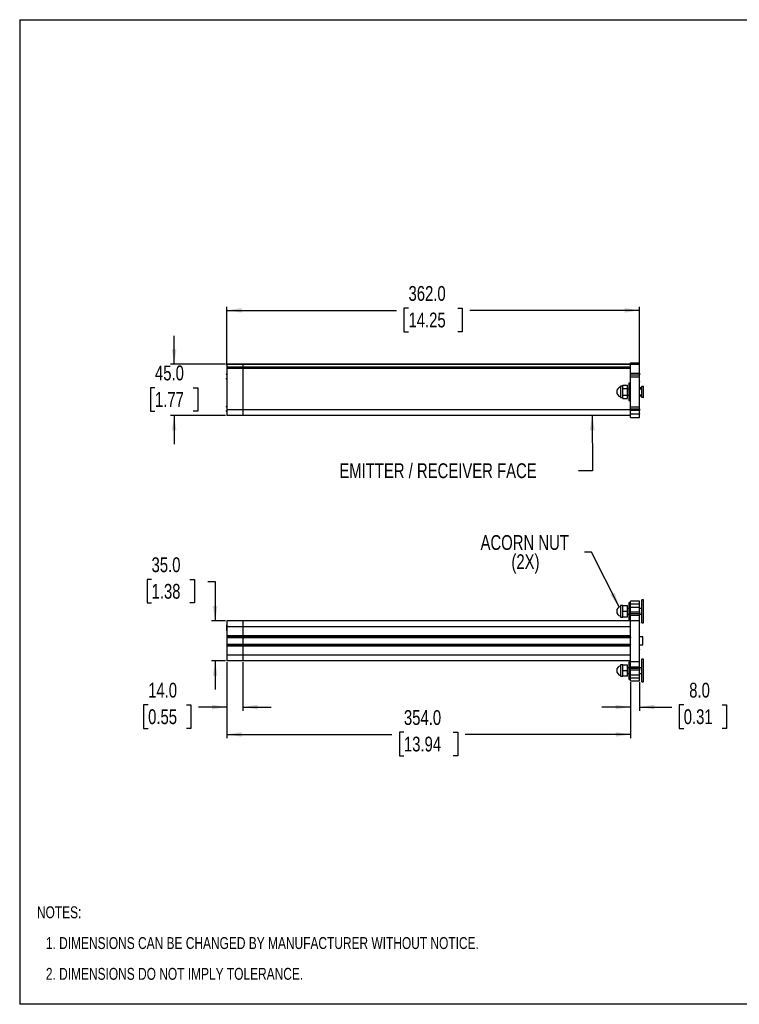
# Model space of a CAD drawing. Header units: millimetres. Extents: x 0 to 1118, y 0 to 864.
# Tile 1 of 2: x 0 to 631, y 0 to 864. Entities that reach past the tile are written whole.
import ezdxf

# ---------------------------------------------------------------- set-up
doc = ezdxf.new("R2010")
doc.units = ezdxf.units.MM
doc.layers.add('DIMENSIONS', color=140, linetype='Continuous', lineweight=25)
doc.layers.add('TEXT', color=140, linetype='Continuous', lineweight=25)
doc.styles.add('SLDTEXTSTYLE0', font='TXT', dxfattribs={"width": 0.75})
doc.dimstyles.new('SLDDIMSTYLE0', dxfattribs={"dimtxt": 13, "dimasz": 13, "dimexe": 0, "dimexo": 0.0625, "dimgap": 3.25, "dimtad": 0, "dimtih": 1, "dimtoh": 1, "dimdec": 1, "dimrnd": 1e-09, "dimzin": 4, "dimdsep": 46, "dimtxsty": 'SLDTEXTSTYLE0', "dimsah": 1, "dimcen": 0.09, "dimadec": 0, "dimazin": 1, "dimtfac": 1, "dimtdec": 1, "dimtmove": 0, "dimatfit": 0, "dimfxl": 0, "dimfrac": 2, "dimtolj": 1, "dimtzin": 12, "dimarcsym": 0})
doc.dimstyles.new('SLDDIMSTYLE1', dxfattribs={"dimtxt": 13, "dimasz": 13, "dimexe": 0, "dimexo": 0.0625, "dimgap": 3.25, "dimtad": 0, "dimtih": 1, "dimtoh": 1, "dimdec": 1, "dimrnd": 1e-09, "dimzin": 4, "dimdsep": 46, "dimtxsty": 'SLDTEXTSTYLE0', "dimsah": 1, "dimcen": 0.09, "dimadec": 0, "dimazin": 1, "dimtfac": 1, "dimtdec": 1, "dimtofl": 0, "dimtmove": 0, "dimatfit": 3, "dimfxl": 0, "dimfrac": 2, "dimtolj": 1, "dimtzin": 12, "dimarcsym": 0})
doc.dimstyles.new('SLDDIMSTYLE2', dxfattribs={"dimtxt": 0.18, "dimasz": 13, "dimexe": 0, "dimexo": 0.0625, "dimgap": 0, "dimtad": 0, "dimtih": 1, "dimtoh": 1, "dimdec": 0, "dimrnd": 1e-09, "dimzin": 0, "dimdsep": 46, "dimtxsty": 'Standard', "dimsah": 1, "dimcen": 0.09, "dimadec": 0, "dimazin": 0, "dimtfac": 13, "dimtdec": 0, "dimtofl": 0, "dimtmove": 0, "dimatfit": 3, "dimfxl": 0, "dimfrac": 2, "dimtolj": 1, "dimtzin": 0, "dimarcsym": 0})

# ---------------------------------------------------------------- blocks, each defined once
blk = doc.blocks.new('SW_NOTE_0_2')
at = {"layer": 'TEXT', "color": 0, "attachment_point": 1, "style": 'SLDTEXTSTYLE0'}
for s, insert, char_height in [('NOTES:', (0, 13.46), 10.439), ('1. DIMENSIONS CAN BE CHANGED BY MANUFACTURER WITHOUT NOTICE.', (7.83, -13.54), 10.4394), ('2. DIMENSIONS DO NOT IMPLY TOLERANCE.', (7.83, -40.54), 10.4394)]:
    blk.add_mtext(s, dxfattribs=dict(at, insert=insert, char_height=char_height))
blk = doc.blocks.new('_D')
at = {"layer": 'DIMENSIONS'}
for p, q in [((535.71, 282.45), (535.71, 257.54)), ((543.71, 282.45), (543.71, 257.54)), ((535.71, 260.72), (510.71, 260.72)), ((543.71, 260.72), (571.99, 260.72)), ((582.55, 262.63), (578.59, 262.63)), ((578.59, 262.63), (578.59, 241.99)), ((616.17, 262.63), (620.13, 262.63)), ((620.13, 262.63), (620.13, 241.99)), ((578.59, 241.99), (582.55, 241.99)), ((620.13, 241.99), (616.17, 241.99))]:
    blk.add_line(p, q, dxfattribs=at)
for points in [[(535.71, 260.72), (522.71, 262.72), (522.71, 258.72)], [(543.71, 260.72), (556.71, 258.72), (556.71, 262.72)]]:
    blk.add_solid(points, dxfattribs=at)
at = {"layer": 'DIMENSIONS', "char_height": 13, "attachment_point": 1, "style": 'SLDTEXTSTYLE0'}
for s, insert in [('8.0', (587.35, 282.03)), ('0.31', (582.55, 258.75))]:
    blk.add_mtext(s, dxfattribs=dict(at, insert=insert))
blk = doc.blocks.new('_D_1')
at = {"layer": 'DIMENSIONS'}
for p, q in [((181.71, 299.95), (181.71, 233.54)), ((535.71, 282.45), (535.71, 233.54)), ((181.71, 236.72), (326.53, 236.72)), ((337.09, 238.63), (333.13, 238.63)), ((333.13, 238.63), (333.13, 217.99)), ((380.32, 238.63), (384.28, 238.63)), ((384.28, 238.63), (384.28, 217.99)), ((535.71, 236.72), (390.88, 236.72)), ((333.13, 217.99), (337.09, 217.99)), ((384.28, 217.99), (380.32, 217.99))]:
    blk.add_line(p, q, dxfattribs=at)
for points in [[(181.71, 236.72), (194.71, 234.72), (194.71, 238.72)], [(535.71, 236.72), (522.71, 238.72), (522.71, 234.72)]]:
    blk.add_solid(points, dxfattribs=at)
at = {"layer": 'DIMENSIONS', "char_height": 13, "attachment_point": 1, "style": 'SLDTEXTSTYLE0'}
for s, insert in [('354.0', (337.09, 258.03)), ('13.94', (337.09, 234.75))]:
    blk.add_mtext(s, dxfattribs=dict(at, insert=insert))
blk = doc.blocks.new('_D_2')
at = {"layer": 'DIMENSIONS'}
for p, q in [((181.71, 299.95), (181.71, 257.54)), ((195.71, 299.95), (195.71, 257.54)), ((112.68, 262.63), (108.72, 262.63)), ((108.72, 262.63), (108.72, 241.99)), ((146.3, 262.63), (150.26, 262.63)), ((150.26, 262.63), (150.26, 241.99)), ((181.71, 260.72), (156.86, 260.72)), ((195.71, 260.72), (220.71, 260.72)), ((108.72, 241.99), (112.68, 241.99)), ((150.26, 241.99), (146.3, 241.99))]:
    blk.add_line(p, q, dxfattribs=at)
for points in [[(181.71, 260.72), (168.71, 262.72), (168.71, 258.72)], [(195.71, 260.72), (208.71, 258.72), (208.71, 262.72)]]:
    blk.add_solid(points, dxfattribs=at)
at = {"layer": 'DIMENSIONS', "char_height": 13, "attachment_point": 1, "style": 'SLDTEXTSTYLE0'}
for s, insert in [('14.0', (112.68, 282.03)), ('0.55', (112.68, 258.75))]:
    blk.add_mtext(s, dxfattribs=dict(at, insert=insert))
blk = doc.blocks.new('_D_3')
at = {"layer": 'DIMENSIONS'}
for p, q in [((115.68, 372.63), (111.72, 372.63)), ((111.72, 372.63), (111.72, 351.99)), ((149.3, 372.63), (153.26, 372.63)), ((153.26, 372.63), (153.26, 351.99)), ((165.14, 370.72), (171.49, 370.72)), ((171.49, 370.72), (171.49, 336.22)), ((111.72, 351.99), (115.68, 351.99)), ((153.26, 351.99), (149.3, 351.99)), ((180.44, 336.22), (168.31, 336.22)), ((180.44, 301.22), (168.31, 301.22)), ((171.49, 301.22), (171.49, 276.22))]:
    blk.add_line(p, q, dxfattribs=at)
for points in [[(171.49, 336.22), (173.49, 349.22), (169.49, 349.22)], [(171.49, 301.22), (169.49, 288.22), (173.49, 288.22)]]:
    blk.add_solid(points, dxfattribs=at)
at = {"layer": 'DIMENSIONS', "char_height": 13, "attachment_point": 1, "style": 'SLDTEXTSTYLE0'}
for s, insert in [('35.0', (115.68, 392.03)), ('1.38', (115.68, 368.75))]:
    blk.add_mtext(s, dxfattribs=dict(at, insert=insert))
blk = doc.blocks.new('SW_NOTE_0_3')
at = {"layer": 'TEXT', "color": 0, "char_height": 13, "attachment_point": 2, "style": 'SLDTEXTSTYLE0'}
for s, insert in [('ACORN NUT', (-52.33, 14.86)), ('(2X)', (-51.69, -1.94))]:
    blk.add_mtext(s, dxfattribs=dict(at, insert=insert))
blk = doc.blocks.new('_D_4')
at = {"layer": 'DIMENSIONS'}
for p, q in [((135.49, 561.43), (135.49, 586.43)), ((180.44, 561.43), (132.31, 561.43)), ((118.68, 540.85), (114.72, 540.85)), ((114.72, 540.85), (114.72, 520.21)), ((152.3, 540.85), (156.26, 540.85)), ((156.26, 540.85), (156.26, 520.21)), ((114.72, 520.21), (118.68, 520.21)), ((156.26, 520.21), (152.3, 520.21)), ((180.44, 516.43), (132.31, 516.43)), ((135.49, 516.43), (135.49, 491.43))]:
    blk.add_line(p, q, dxfattribs=at)
for points in [[(135.49, 561.43), (137.49, 574.43), (133.49, 574.43)], [(135.49, 516.43), (133.49, 503.43), (137.49, 503.43)]]:
    blk.add_solid(points, dxfattribs=at)
at = {"layer": 'DIMENSIONS', "char_height": 13, "attachment_point": 1, "style": 'SLDTEXTSTYLE0'}
for s, insert in [('45.0', (118.68, 560.25)), ('1.77', (118.68, 536.97))]:
    blk.add_mtext(s, dxfattribs=dict(at, insert=insert))
blk = doc.blocks.new('_D_5')
at = {"layer": 'DIMENSIONS'}
for p, q in [((181.71, 560.47), (181.71, 611.86)), ((181.71, 608.68), (330.53, 608.68)), ((341.09, 610.6), (337.13, 610.6)), ((337.13, 610.6), (337.13, 589.96)), ((384.32, 610.6), (388.28, 610.6)), ((388.28, 610.6), (388.28, 589.96)), ((543.71, 608.68), (394.88, 608.68)), ((543.71, 562.62), (543.71, 611.86)), ((337.13, 589.96), (341.09, 589.96)), ((388.28, 589.96), (384.32, 589.96))]:
    blk.add_line(p, q, dxfattribs=at)
for points in [[(181.71, 608.68), (194.71, 606.68), (194.71, 610.68)], [(543.71, 608.68), (530.71, 610.68), (530.71, 606.68)]]:
    blk.add_solid(points, dxfattribs=at)
at = {"layer": 'DIMENSIONS', "char_height": 13, "attachment_point": 1, "style": 'SLDTEXTSTYLE0'}
for s, insert in [('362.0', (341.09, 630)), ('14.25', (341.09, 606.72))]:
    blk.add_mtext(s, dxfattribs=dict(at, insert=insert))

msp = doc.modelspace()

# ---------------------------------------------------------------- linework, layer by layer
at = {"color": 7, "linetype": 'Continuous'}
for p, q in [((0, 863.6), (0, 0)), ((0, 863.6), (1117.6, 863.6)), ((1117.6, 0), (0, 0))]:
    msp.add_line(p, q, dxfattribs=at)
for p, q in [((195.71, 561.43), (181.71, 561.43)), ((195.71, 561.43), (181.71, 561.43)), ((181.71, 561.43), (195.71, 561.43)), ((181.71, 561.43), (181.71, 561.09)), ((181.71, 561.43), (181.71, 561.43)), ((181.71, 561.43), (181.71, 561.43)), ((535.71, 561.43), (195.71, 561.43)), ((195.71, 561.43), (195.71, 561.09)), ((195.71, 561.43), (195.71, 561.43)), ((195.71, 561.43), (195.71, 561.43)), ((535.71, 562.68), (543.71, 562.68)), ((535.71, 561.35), (535.71, 562.68)), ((535.71, 561.09), (535.71, 561.43)), ((535.71, 561.35), (543.71, 561.35)), ((535.71, 553.52), (535.71, 561.35)), ((543.71, 561.35), (543.71, 562.68)), ((543.71, 553.52), (543.71, 561.35)), ((195.71, 561.09), (181.71, 561.09)), ((181.71, 561.09), (181.71, 559.2)), ((181.71, 559.2), (195.71, 559.2)), ((181.71, 559.2), (181.71, 557.62)), ((195.71, 557.62), (181.71, 557.62)), ((181.71, 557.62), (181.71, 521.43)), ((535.71, 561.09), (195.71, 561.09)), ((195.71, 561.09), (195.71, 559.2)), ((195.71, 559.2), (535.71, 559.2)), ((195.71, 559.2), (195.71, 557.62)), ((535.71, 557.62), (195.71, 557.62)), ((195.71, 557.62), (195.71, 521.43)), ((535.71, 559.2), (535.71, 561.09)), ((535.71, 557.62), (535.71, 559.2)), ((535.71, 539.68), (535.71, 557.62)), ((535.71, 553.52), (543.71, 553.52)), ((535.71, 552.18), (535.71, 553.52)), ((543.81, 554.78), (543.71, 554.64)), ((543.71, 553.52), (543.71, 552.18)), ((543.81, 546.28), (543.81, 554.78)), ((535.67, 544.68), (534.47, 544.68)), ((534.47, 544.68), (534.47, 537.18)), ((535.67, 537.18), (535.67, 544.68)), ((535.71, 552.18), (543.71, 552.18)), ((535.71, 550.31), (535.71, 552.18)), ((535.71, 550.31), (543.71, 550.31)), ((535.71, 524.06), (535.71, 550.31)), ((543.71, 550.31), (543.71, 552.18)), ((543.71, 524.06), (543.71, 550.31)), ((543.71, 546.42), (543.81, 546.28)), ((528.98, 542.18), (526.98, 542.18)), ((526.98, 542.18), (526.98, 537.18)), ((526.98, 537.18), (526.98, 532.18)), ((528.98, 542.97), (533.19, 542.97)), ((528.98, 540.08), (528.98, 542.97)), ((528.98, 540.08), (533.19, 540.08)), ((528.98, 534.29), (528.98, 540.08)), ((533.19, 540.08), (533.19, 542.97)), ((533.19, 534.29), (533.19, 540.08)), ((534.47, 539.68), (533.19, 539.68)), ((534.47, 537.18), (534.47, 529.68)), ((535.71, 539.68), (535.67, 539.68)), ((535.67, 529.68), (535.67, 537.18)), ((545.86, 540.68), (543.71, 540.68)), ((545.86, 539.68), (543.71, 539.68)), ((545.86, 532.18), (545.86, 542.18)), ((545.86, 542.18), (547.36, 542.18)), ((547.36, 532.18), (547.36, 542.18)), ((526.98, 532.18), (528.98, 532.18)), ((528.98, 534.29), (533.19, 534.29)), ((528.98, 531.39), (528.98, 534.29)), ((528.98, 531.39), (533.19, 531.39)), ((533.19, 534.68), (534.47, 534.68)), ((533.19, 531.39), (533.19, 534.29)), ((534.47, 529.68), (535.67, 529.68)), ((535.67, 534.68), (535.71, 534.68)), ((535.71, 521.43), (535.71, 534.68)), ((543.71, 534.68), (545.86, 534.68)), ((543.71, 533.68), (545.86, 533.68)), ((547.36, 532.18), (545.86, 532.18)), ((195.71, 521.43), (181.71, 521.43)), ((181.71, 521.43), (181.71, 516.43)), ((535.71, 521.43), (195.71, 521.43)), ((195.71, 521.43), (195.71, 516.43)), ((535.71, 524.06), (543.71, 524.06)), ((535.71, 522.18), (535.71, 524.06)), ((535.71, 522.18), (543.71, 522.18)), ((535.71, 520.91), (535.71, 522.18)), ((535.71, 516.43), (535.71, 521.43)), ((543.71, 520.91), (535.71, 520.91)), ((535.71, 517.88), (535.71, 520.91)), ((543.81, 526.48), (543.71, 526.34)), ((543.71, 522.18), (543.71, 524.06)), ((543.71, 522.18), (543.71, 520.91)), ((543.71, 517.88), (543.71, 520.91)), ((543.81, 517.98), (543.81, 526.48)), ((195.71, 516.43), (181.71, 516.43)), ((535.71, 516.43), (195.71, 516.43)), ((535.71, 517.88), (543.71, 517.88)), ((535.71, 514.68), (535.71, 517.88)), ((535.71, 514.68), (543.71, 514.68)), ((543.71, 518.12), (543.81, 517.98)), ((543.71, 514.68), (543.71, 517.88)), ((545.86, 334.72), (545.86, 354.72)), ((547.36, 354.72), (545.86, 354.72)), ((547.36, 334.72), (547.36, 354.72)), ((528.98, 349.7), (526.98, 349.7)), ((526.98, 349.7), (526.98, 339.7)), ((528.98, 349.73), (533.19, 349.73)), ((528.98, 344.72), (528.98, 349.73)), ((533.19, 344.72), (533.19, 349.73)), ((534.47, 347.22), (533.19, 347.22)), ((535.67, 352.22), (534.47, 352.22)), ((534.47, 352.22), (534.47, 337.22)), ((535.67, 337.22), (535.67, 352.22)), ((535.71, 347.22), (535.67, 347.22)), ((543.71, 353.72), (535.71, 353.72)), ((535.71, 351.16), (535.71, 353.72)), ((535.71, 351.16), (543.71, 351.16)), ((535.71, 348.38), (535.71, 351.16)), ((535.71, 348.38), (543.71, 348.38)), ((535.71, 344.38), (535.71, 348.38)), ((543.71, 351.16), (543.71, 353.72)), ((543.71, 348.38), (543.71, 351.16)), ((543.71, 344.38), (543.71, 348.38)), ((545.86, 347.22), (543.71, 347.22)), ((526.98, 339.7), (529.02, 339.7)), ((528.98, 344.72), (533.19, 344.72)), ((528.98, 339.7), (528.98, 344.72)), ((533.19, 339.7), (528.98, 339.7)), ((533.19, 339.7), (533.19, 344.72)), ((533.19, 342.22), (534.47, 342.22)), ((534.47, 337.22), (535.67, 337.22)), ((535.67, 342.22), (535.71, 342.22)), ((535.71, 344.38), (543.71, 344.38)), ((535.71, 342.52), (535.71, 344.38)), ((543.71, 342.52), (535.71, 342.52)), ((535.71, 341.34), (535.71, 342.52)), ((535.71, 341.34), (543.71, 341.34)), ((535.71, 336.68), (535.71, 341.34)), ((543.71, 344.38), (543.71, 342.52)), ((543.71, 341.34), (543.71, 342.52)), ((543.71, 342.22), (545.86, 342.22)), ((543.71, 336.68), (543.71, 341.34)), ((195.71, 336.22), (181.71, 336.22)), ((181.71, 336.22), (181.71, 331.22)), ((195.71, 331.22), (181.71, 331.22)), ((181.71, 331.22), (181.71, 323.37)), ((535.71, 336.22), (195.71, 336.22)), ((195.71, 336.22), (195.71, 331.22)), ((535.71, 331.22), (195.71, 331.22)), ((195.71, 331.22), (195.71, 323.37)), ((535.71, 336.68), (543.71, 336.68)), ((535.71, 300.75), (535.71, 336.68)), ((535.71, 331.22), (535.71, 336.22)), ((535.71, 323.37), (535.71, 331.22)), ((543.71, 300.75), (543.71, 336.68)), ((543.81, 334.57), (543.71, 334.42)), ((543.81, 326.07), (543.81, 334.57)), ((545.86, 334.72), (547.36, 334.72)), ((181.71, 323.37), (181.71, 322.87)), ((181.71, 323.37), (195.71, 323.37)), ((181.71, 322.87), (195.71, 322.87)), ((181.71, 322.87), (181.71, 321.93)), ((181.71, 321.93), (195.71, 321.93)), ((181.71, 321.93), (181.71, 321.55)), ((195.71, 321.55), (181.71, 321.55)), ((181.71, 321.55), (181.71, 315.89)), ((195.71, 323.37), (535.71, 323.37)), ((195.71, 323.37), (195.71, 322.87)), ((195.71, 322.87), (535.71, 322.87)), ((195.71, 322.87), (195.71, 321.93)), ((195.71, 321.93), (535.71, 321.93)), ((195.71, 321.93), (195.71, 321.55)), ((535.71, 321.55), (195.71, 321.55)), ((195.71, 321.55), (195.71, 315.89)), ((535.71, 322.87), (535.71, 323.37)), ((535.71, 321.93), (535.71, 322.87)), ((535.71, 321.93), (535.71, 321.55)), ((535.71, 315.89), (535.71, 321.55)), ((543.71, 326.21), (543.81, 326.07)), ((546.71, 322.22), (543.71, 322.22)), ((546.71, 318.72), (546.71, 322.22)), ((181.71, 315.89), (195.71, 315.89)), ((181.71, 315.89), (181.71, 315.5)), ((195.71, 315.5), (181.71, 315.5)), ((181.71, 315.5), (181.71, 314.57)), ((195.71, 314.57), (181.71, 314.57)), ((181.71, 314.57), (181.71, 314.07)), ((195.71, 314.07), (181.71, 314.07)), ((181.71, 314.07), (181.71, 306.22)), ((195.71, 315.89), (535.71, 315.89)), ((195.71, 315.5), (195.71, 315.89)), ((535.71, 315.5), (195.71, 315.5)), ((195.71, 315.5), (195.71, 314.57)), ((535.71, 314.57), (195.71, 314.57)), ((195.71, 314.57), (195.71, 314.07)), ((535.71, 314.07), (195.71, 314.07)), ((195.71, 314.07), (195.71, 306.22)), ((535.71, 315.89), (535.71, 315.5)), ((535.71, 314.57), (535.71, 315.5)), ((535.71, 314.07), (535.71, 314.57)), ((535.71, 306.22), (535.71, 314.07)), ((543.71, 315.22), (546.71, 315.22)), ((543.81, 311.37), (543.71, 311.22)), ((543.81, 302.87), (543.81, 311.37)), ((546.71, 315.22), (546.71, 318.72)), ((195.71, 306.22), (181.71, 306.22)), ((181.71, 306.22), (181.71, 301.22)), ((535.71, 306.22), (195.71, 306.22)), ((195.71, 306.22), (195.71, 301.22)), ((535.71, 301.22), (535.71, 306.22)), ((543.71, 303.01), (543.81, 302.87)), ((545.86, 282.72), (545.86, 302.72)), ((547.36, 302.72), (545.86, 302.72)), ((547.36, 282.72), (547.36, 302.72)), ((195.71, 301.22), (181.71, 301.22)), ((535.71, 301.22), (195.71, 301.22)), ((528.98, 297.7), (526.98, 297.7)), ((526.98, 297.7), (526.98, 287.7)), ((528.98, 297.73), (533.19, 297.73)), ((528.98, 292.72), (528.98, 297.73)), ((533.19, 292.72), (533.19, 297.73)), ((534.47, 295.22), (533.19, 295.22)), ((535.67, 300.22), (534.47, 300.22)), ((534.47, 300.22), (534.47, 285.22)), ((535.67, 285.22), (535.67, 300.22)), ((535.71, 295.22), (535.67, 295.22)), ((535.71, 300.75), (543.71, 300.75)), ((535.71, 296.09), (535.71, 300.75)), ((535.71, 296.09), (543.71, 296.09)), ((535.71, 294.92), (535.71, 296.09)), ((535.71, 294.92), (543.71, 294.92)), ((535.71, 293.05), (535.71, 294.92)), ((543.71, 296.09), (543.71, 300.75)), ((543.71, 294.92), (543.71, 296.09)), ((545.86, 295.22), (543.71, 295.22)), ((543.71, 294.92), (543.71, 293.05)), ((526.98, 287.7), (529.02, 287.7)), ((528.98, 292.72), (533.19, 292.72)), ((528.98, 287.7), (528.98, 292.72)), ((533.19, 287.7), (528.98, 287.7)), ((533.19, 287.7), (533.19, 292.72)), ((533.19, 290.22), (534.47, 290.22)), ((534.47, 285.22), (535.67, 285.22)), ((535.67, 290.22), (535.71, 290.22)), ((543.71, 293.05), (535.71, 293.05)), ((535.71, 289.05), (535.71, 293.05)), ((535.71, 289.05), (543.71, 289.05)), ((535.71, 286.27), (535.71, 289.05)), ((535.71, 286.27), (543.71, 286.27)), ((535.71, 283.72), (535.71, 286.27)), ((543.71, 289.05), (543.71, 293.05)), ((543.71, 290.22), (545.86, 290.22)), ((543.71, 286.27), (543.71, 289.05)), ((543.71, 283.72), (543.71, 286.27)), ((535.71, 283.72), (543.71, 283.72)), ((545.86, 282.72), (547.36, 282.72))]:
    msp.add_line(p, q)
for centre, radius, start, end in [((182.49, 552.53), 1, 141.54798, 180), ((182.49, 548.53), 1, 180, 218.45202), ((528.15, 537.18), 4.42, 105.39317, 180.00002), ((528.15, 537.18), 4.42, 179.99998, 254.50129), ((182.49, 524.23), 1, 141.54798, 180), ((182.49, 520.23), 1, 180, 218.45202), ((528.15, 344.72), 4.42, 105.37022, 180.09017), ((528.15, 344.72), 4.42, 180.09017, 254.50775), ((182.49, 332.32), 1, 141.54798, 180), ((182.49, 328.32), 1, 180, 218.45202), ((182.59, 309.12), 1, 152.04315, 180), ((182.59, 305.12), 1, 180, 207.95685), ((528.15, 292.72), 4.42, 105.37022, 180.09017), ((528.15, 292.72), 4.42, 180.09017, 254.50775)]:
    msp.add_arc(centre, radius, start, end)
for points, knots in [([(181.49, 552.17), (181.49, 552.18), (181.49, 552.28), (181.49, 552.46), (181.49, 552.5), (181.49, 552.53)], [0, 0, 0, 0, 0.045158, 0.381472, 1, 1, 1, 1]), ([(181.49, 548.53), (181.49, 548.56), (181.49, 548.6), (181.49, 548.84), (181.49, 549), (181.49, 549.08)], [0, 0, 0, 0, 0.500283, 0.772661, 1, 1, 1, 1]), ([(181.49, 523.87), (181.49, 523.88), (181.49, 523.98), (181.49, 524.16), (181.49, 524.2), (181.49, 524.23)], [0, 0, 0, 0, 0.045158, 0.381472, 1, 1, 1, 1]), ([(181.49, 520.23), (181.49, 520.26), (181.49, 520.3), (181.49, 520.54), (181.49, 520.7), (181.49, 520.78)], [0, 0, 0, 0, 0.500283, 0.772661, 1, 1, 1, 1]), ([(181.49, 332.32), (181.49, 332.32), (181.49, 331.42), (181.49, 329.21), (181.49, 328.32), (181.49, 328.32)], [0, 0, 0, 0, 0.5, 0.5, 1, 1, 1, 1]), ([(181.59, 309.12), (181.59, 309.12), (181.59, 308.22), (181.59, 306.01), (181.59, 305.12), (181.59, 305.12)], [0, 0, 0, 0, 0.5, 0.5, 1, 1, 1, 1])]:
    msp.add_open_spline(points, degree=3, knots=knots)

# ---------------------------------------------------------------- block references
at = {"layer": 'TEXT'}
for name, p in [('SW_NOTE_0_3', (495.38, 396.66)), ('SW_NOTE_0_2', (15.13, 72.47))]:
    msp.add_blockref(name, p, dxfattribs=at)

# ---------------------------------------------------------------- texts
at = {"layer": 'TEXT', "insert": (280.41, 474.51), "char_height": 13, "attachment_point": 1, "style": 'SLDTEXTSTYLE0'}
msp.add_mtext('EMITTER / RECEIVER FACE', dxfattribs=at)

# ---------------------------------------------------------------- dimensions: what is measured, and where the dimension line sits
at = {"layer": 'DIMENSIONS'}
for base, p1, p2, dimstyle, picture, middle in [((543.71, 608.68), (181.71, 559.2), (543.71, 561.35), 'SLDDIMSTYLE1', '_D_5', (362.71, 608.68)), ((181.71, 260.72), (195.71, 301.22), (181.71, 301.22), 'SLDDIMSTYLE0', '_D_2', (129.49, 260.72)), ((181.71, 236.72), (535.71, 283.72), (181.71, 301.22), 'SLDDIMSTYLE1', '_D_1', (358.71, 236.72)), ((543.71, 260.72), (535.71, 283.72), (543.71, 283.72), 'SLDDIMSTYLE0', '_D', (599.36, 260.72))]:
    dim = msp.add_linear_dim(base=base, p1=p1, p2=p2, dimstyle=dimstyle, dxfattribs=at)
    dim.commit()
    dim.dimension.update_dxf_attribs({"geometry": picture, "text_midpoint": middle, "dimtype": 160})
for base, p1, p2, picture, middle in [((135.49, 561.43), (181.71, 516.43), (181.71, 561.43), '_D_4', (135.49, 538.93)), ((171.49, 336.22), (181.71, 301.22), (181.71, 336.22), '_D_3', (171.49, 370.72))]:
    dim = msp.add_linear_dim(base=base, p1=p1, p2=p2, angle=90, dimstyle='SLDDIMSTYLE0', dxfattribs=at)
    dim.commit()
    dim.dimension.update_dxf_attribs({"geometry": picture, "text_midpoint": middle, "dimtype": 160})

# ---------------------------------------------------------------- leaders
at = {"layer": 'TEXT'}
for points in [[(502.29, 516.43), (502.38, 467.95), (490.29, 467.95)], [(525.85, 348.49), (501.73, 396.66), (495.38, 396.66)]]:
    msp.add_leader(points, dimstyle='SLDDIMSTYLE2', dxfattribs=at)

doc.saveas('drawing.dxf')
